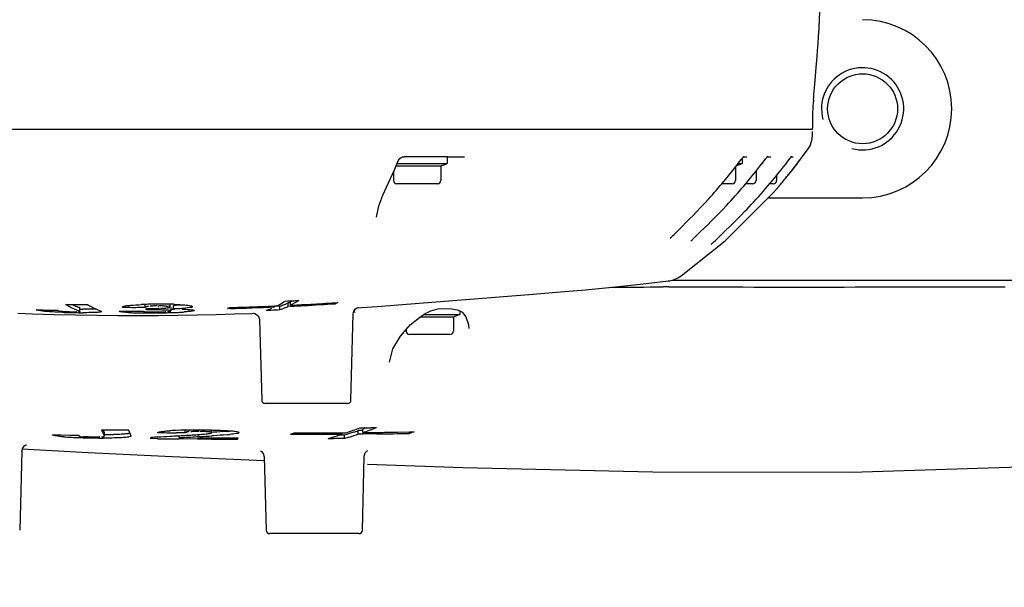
# Model space of a CAD drawing. Header units: millimetres. Extents: x 7426 to 8300, y 124 to 421.
# Tile 105 of 130: x 8207.27 to 8212.06, y 219.17 to 221.93. Entities that reach past the tile are written whole.
import ezdxf

# ---------------------------------------------------------------- set-up
doc = ezdxf.new("R2010")
doc.units = ezdxf.units.MM
doc.linetypes.add('BANKLINE1', pattern=[5.5, 4, -1.5])
doc.layers.add('00_COMPONENTS', color=7, linetype='BANKLINE1')
doc.layers.add('外形图', color=7, linetype='Continuous')
doc.styles.add('微软雅黑', font='msyh.ttc')
doc.dimstyles.new('尺寸标注_1_30比例', dxfattribs={"dimtxt": 2.1, "dimasz": 1.7, "dimexe": 0.5, "dimexo": 0.4, "dimgap": 0.5, "dimtad": 1, "dimdec": 1, "dimlfac": 30, "dimdsep": 46, "dimtxsty": '微软雅黑', "dimcen": 0.09, "dimadec": 0, "dimazin": 0, "dimtp": 0.01, "dimtm": 0.01, "dimtfac": 1, "dimtdec": 1, "dimtofl": 0, "dimtmove": 0, "dimatfit": 3, "dimfxl": 1, "dimtolj": 1, "dimarcsym": 0})

# ---------------------------------------------------------------- blocks, each defined once
blk = doc.blocks.new('*D1500')
at = {"layer": '00_COMPONENTS', "color": 0, "linetype": 'ByBlock', "lineweight": -2, "ltscale": 20}
for p, q in [((8180.1734, 226.6607), (8179.0876, 226.6607)), ((8244.3243, 221.1132), (8243.3022, 221.2882))]:
    blk.add_line(p, q, dxfattribs=at)
blk.add_arc((8211.9232, 226.6607), 32.3356, 183.01259, 347.27176, dxfattribs=at)
at = {"layer": '00_COMPONENTS', "color": 0}
for points in [[(8179.9155, 224.9688), (8179.349, 224.9539), (8179.5876, 226.6607)], [(8243.7421, 219.4812), (8243.1863, 219.5915), (8243.7951, 221.2038)]]:
    blk.add_solid(points, dxfattribs=at)
at = {"layer": 'Defpoints', "color": 0}
for p in [(8180.5734, 226.6607), (8211.9232, 226.6607), (8244.7185, 221.0457), (8194.1992, 199.6154)]:
    blk.add_point(p, dxfattribs=at)
at = {"layer": '00_COMPONENTS', "color": 0, "insert": (8209.3196, 196.0262), "char_height": 2.1, "attachment_point": 5, "rotation": 355.1422, "style": '微软雅黑'}
blk.add_mtext('\\A1;+170°', dxfattribs=at)

msp = doc.modelspace()

# ---------------------------------------------------------------- linework, layer by layer
at = {"layer": '外形图', "linetype": 'Continuous'}
for p, q in [((8211.1485, 221.6956), (8211.1529, 221.748)), ((8211.1373, 221.5645), (8211.1384, 221.5804)), ((8211.1384, 221.5804), (8211.1398, 221.5967)), ((8211.1327, 221.4712), (8211.1351, 221.5299)), ((8211.1356, 221.5389), (8211.1351, 221.5299)), ((8211.1313, 221.4075), (8211.1327, 221.4712)), ((8204.9075, 221.3941), (8211.131, 221.3941)), ((8211.1311, 221.3941), (8211.1313, 221.408)), ((8211.1278, 221.3393), (8211.1305, 221.3627)), ((8211.1305, 221.3619), (8211.1308, 221.3839)), ((8211.0491, 221.2177), (8211.1093, 221.2986)), ((8209.0969, 221.197), (8209.1155, 221.2412)), ((8209.1341, 221.2607), (8209.1443, 221.2607)), ((8209.3558, 221.2607), (8209.1443, 221.2607)), ((8209.3541, 221.2607), (8209.3541, 221.2274)), ((8209.3558, 221.2607), (8209.4381, 221.2607)), ((8210.7875, 221.2523), (8210.7875, 221.2274)), ((8210.7941, 221.2607), (8210.8105, 221.2607)), ((8210.9105, 221.2607), (8210.9127, 221.2634)), ((8210.9105, 221.2607), (8210.9273, 221.2607)), ((8211.0235, 221.2561), (8211.0272, 221.2607)), ((8211.0272, 221.2607), (8211.0293, 221.2634)), ((8211.0272, 221.2607), (8211.0359, 221.2607)), ((8209.059, 221.1122), (8209.0969, 221.197)), ((8209.1048, 221.2159), (8209.3225, 221.2159)), ((8209.1097, 221.2274), (8209.3541, 221.2274)), ((8209.3225, 221.2159), (8209.3476, 221.225)), ((8209.3225, 221.2159), (8209.3225, 221.1457)), ((8210.7558, 221.2111), (8210.7558, 221.1457)), ((8210.761, 221.2178), (8210.7809, 221.225)), ((8210.7685, 221.2274), (8210.7875, 221.2274)), ((8210.8846, 221.2274), (8210.8875, 221.2274)), ((8210.8875, 221.2311), (8210.8875, 221.2274)), ((8211.0302, 221.1941), (8211.0303, 221.1941)), ((8211.0425, 221.2094), (8211.0481, 221.2165)), ((8211.0485, 221.2169), (8211.0477, 221.216)), ((8211.0481, 221.2165), (8211.0487, 221.2172)), ((8211.0491, 221.2177), (8211.0491, 221.2177)), ((8211.0511, 221.2204), (8211.0575, 221.2286)), ((8209.0925, 221.1872), (8209.0925, 221.1457)), ((8210.8558, 221.1907), (8210.8558, 221.1457)), ((8210.9558, 221.1697), (8210.9558, 221.1457)), ((8211.0046, 221.1622), (8211.0012, 221.1581)), ((8211.0012, 221.1581), (8211.0046, 221.1622)), ((8211.0046, 221.1622), (8211.0075, 221.1658)), ((8209.0406, 221.0734), (8209.059, 221.1122)), ((8209.3058, 221.1291), (8209.1091, 221.1291)), ((8210.7391, 221.1291), (8210.6892, 221.1291)), ((8210.8391, 221.1291), (8210.8053, 221.1291)), ((8210.9391, 221.1291), (8210.9218, 221.1291)), ((8210.9659, 221.1157), (8210.9658, 221.1156)), ((8210.9666, 221.1165), (8210.9662, 221.116)), ((8210.9663, 221.1161), (8210.9671, 221.1171)), ((8209.0204, 221.022), (8209.0406, 221.0734)), ((8210.6035, 221.0323), (8210.6226, 221.0531)), ((8210.6226, 221.0531), (8210.6338, 221.0655)), ((8210.9148, 221.0607), (8211.3741, 221.0607)), ((8209.0105, 220.9665), (8209.0204, 221.022)), ((8210.5667, 220.9932), (8210.5848, 221.0123)), ((8210.5848, 221.0123), (8210.6035, 221.0323)), ((8210.6734, 220.9833), (8210.6924, 221.0032)), ((8210.6924, 221.0032), (8210.7119, 221.0239)), ((8209.0105, 220.9665), (8209.0105, 220.9665)), ((8210.5167, 220.942), (8210.5325, 220.9579)), ((8210.5325, 220.9579), (8210.5492, 220.975)), ((8210.5492, 220.975), (8210.5667, 220.9932)), ((8210.6374, 220.9468), (8210.655, 220.9645)), ((8210.655, 220.9645), (8210.6734, 220.9833)), ((8210.7439, 220.9369), (8210.7627, 220.9557)), ((8210.7627, 220.9557), (8210.7821, 220.9754)), ((8210.7821, 220.9754), (8210.802, 220.9958)), ((8210.457, 220.8831), (8210.4951, 220.9205)), ((8210.4951, 220.9205), (8210.5167, 220.942)), ((8210.5846, 220.8947), (8210.6053, 220.9149)), ((8210.6053, 220.9149), (8210.6208, 220.9302)), ((8210.6208, 220.9302), (8210.6374, 220.9468)), ((8210.7259, 220.9193), (8210.7439, 220.9369)), ((8210.4497, 220.8759), (8210.457, 220.8831)), ((8210.5501, 220.8613), (8210.5578, 220.8688)), ((8210.5578, 220.8688), (8210.5846, 220.8947)), ((8210.6579, 220.854), (8210.7012, 220.8953)), ((8210.4914, 220.6808), (8210.7057, 220.8514)), ((8210.6498, 220.8463), (8210.6579, 220.854)), ((8210.026, 220.6138), (8210.1715, 220.6282)), ((8210.4485, 220.6607), (8215.3581, 220.6607)), ((8211.6122, 220.6274), (8211.6241, 220.6274)), ((8211.6241, 220.6274), (8211.6505, 220.6274)), ((8211.6505, 220.6274), (8211.7892, 220.6274)), ((8211.7892, 220.6274), (8211.9433, 220.6274)), ((8211.9433, 220.6274), (8211.9488, 220.6274)), ((8211.9488, 220.6274), (8212.0107, 220.6274)), ((8212.0107, 220.6274), (8212.0329, 220.6274)), ((8212.0329, 220.6274), (8212.0497, 220.6274)), ((8212.0497, 220.6274), (8212.0591, 220.6274)), ((8212.0591, 220.6274), (8212.0679, 220.6274)), ((8209.013, 220.5326), (8209.7507, 220.5902)), ((8207.5673, 220.5089), (8207.5673, 220.5257)), ((8207.8847, 220.5284), (8207.8847, 220.5418)), ((8207.8885, 220.5289), (8207.8895, 220.5286)), ((8207.9424, 220.5349), (8207.9262, 220.5347)), ((8208.0059, 220.5295), (8208.0059, 220.5463)), ((8208.0116, 220.5109), (8208.0116, 220.5277)), ((8208.0223, 220.5201), (8208.0223, 220.537)), ((8208.5142, 220.5349), (8208.526, 220.5354)), ((8208.5144, 220.5298), (8208.5144, 220.5354)), ((8208.5396, 220.5338), (8208.5179, 220.5328)), ((8208.5396, 220.517), (8208.5396, 220.5338)), ((8208.5911, 220.5502), (8208.5801, 220.5497)), ((8208.5801, 220.5328), (8208.5801, 220.5497)), ((8208.5919, 220.5334), (8208.5801, 220.5328)), ((8208.5917, 220.5384), (8208.5917, 220.5553)), ((8208.8099, 220.546), (8208.8099, 220.5515)), ((8208.8106, 220.5508), (8208.8215, 220.5515)), ((8208.9148, 220.5257), (8209.013, 220.5326)), ((8208.921, 220.5282), (8208.9215, 220.5283)), ((8207.2662, 220.4993), (8207.3362, 220.4967)), ((8207.3362, 220.4967), (8207.4418, 220.4934)), ((8207.3576, 220.5153), (8207.3547, 220.5164)), ((8207.4418, 220.4934), (8207.5462, 220.491)), ((8207.4591, 220.5137), (8207.4617, 220.5125)), ((8207.5462, 220.491), (8207.6495, 220.4893)), ((8207.6495, 220.4893), (8207.7513, 220.4884)), ((8207.6662, 220.5119), (8207.6716, 220.5082)), ((8207.7513, 220.4884), (8207.8514, 220.4881)), ((8207.8514, 220.4881), (8207.9497, 220.4886)), ((8207.8891, 220.5223), (8207.9143, 220.5224)), ((8207.8901, 220.5157), (8207.8891, 220.5224)), ((8207.9391, 220.5013), (8207.9351, 220.5013)), ((8207.939, 220.5058), (8207.9598, 220.5061)), ((8207.9497, 220.4886), (8208.0457, 220.4896)), ((8208.0457, 220.4896), (8208.1394, 220.4913)), ((8208.2964, 220.5223), (8208.2847, 220.522)), ((8208.3186, 220.4959), (8208.4037, 220.4988)), ((8208.4037, 220.4988), (8208.4101, 220.4991)), ((8208.4344, 220.4865), (8208.4399, 220.4755)), ((8208.4373, 220.482), (8208.4413, 220.467)), ((8208.4399, 220.4755), (8208.4413, 220.467)), ((8208.8857, 220.077), (8208.8967, 220.4972)), ((8208.8967, 220.4972), (8208.8994, 220.5097)), ((8209.1737, 220.4425), (8209.2275, 220.4855)), ((8209.2237, 220.4825), (8209.3838, 220.4825)), ((8209.2275, 220.4855), (8209.2399, 220.4934)), ((8209.2399, 220.4934), (8209.247, 220.4979)), ((8209.241, 220.4941), (8209.4155, 220.4941)), ((8209.247, 220.4979), (8209.2668, 220.5086)), ((8209.2668, 220.5086), (8209.2747, 220.5118)), ((8209.2746, 220.5118), (8209.3089, 220.5204)), ((8209.3762, 220.5216), (8209.4044, 220.5161)), ((8209.3838, 220.4825), (8209.4089, 220.4917)), ((8209.3838, 220.4825), (8209.3838, 220.4124)), ((8209.4155, 220.5106), (8209.4155, 220.4941)), ((8209.43, 220.5011), (8209.4334, 220.4971)), ((8209.4334, 220.4971), (8209.4439, 220.4821)), ((8209.4439, 220.4821), (8209.4569, 220.4454)), ((8208.4413, 220.467), (8208.4515, 220.077)), ((8209.126, 220.3886), (8209.1737, 220.4425)), ((8209.4569, 220.4454), (8209.459, 220.4255)), ((8209.1538, 220.42), (8209.1538, 220.4124)), ((8209.3671, 220.3957), (8209.1705, 220.3957)), ((8209.0728, 220.2612), (8209.0728, 220.2613)), ((8208.869, 220.0607), (8208.4681, 220.0607)), ((8207.4348, 219.9076), (8207.4342, 219.9087)), ((8207.4342, 219.9087), (8207.4769, 219.9079)), ((8207.4769, 219.9079), (8207.5194, 219.9071)), ((8207.5194, 219.9071), (8207.5616, 219.9064)), ((8207.5616, 219.9064), (8207.5614, 219.9051)), ((8207.672, 219.9324), (8207.7158, 219.9321)), ((8207.6818, 219.9287), (8207.68, 219.9323)), ((8207.6865, 219.9196), (8207.6818, 219.9287)), ((8207.6866, 219.9191), (8207.6865, 219.9196)), ((8207.6866, 219.9024), (8207.6865, 219.9029)), ((8207.6866, 219.9024), (8207.6866, 219.9191)), ((8207.8113, 219.9123), (8207.8156, 219.9036)), ((8207.8156, 219.9036), (8207.816, 219.9026)), ((8208.0793, 219.918), (8208.0351, 219.9182)), ((8208.0495, 219.9036), (8208.0594, 219.9042)), ((8208.0495, 219.8948), (8208.0495, 219.9036)), ((8208.0793, 219.918), (8208.0793, 219.9306)), ((8208.0937, 219.931), (8208.0988, 219.9311)), ((8208.2077, 219.9183), (8208.2078, 219.9186)), ((8208.2078, 219.9186), (8208.2078, 219.931)), ((8208.2169, 219.9202), (8208.2078, 219.9196)), ((8208.2169, 219.9035), (8208.2088, 219.903)), ((8208.3415, 219.9193), (8208.3414, 219.9186)), ((8208.5913, 219.9114), (8208.6057, 219.9159)), ((8208.7815, 219.918), (8208.8409, 219.9182)), ((8208.7958, 219.8969), (8208.8181, 219.9038)), ((8208.8545, 219.907), (8208.8279, 219.907)), ((8208.8409, 219.9112), (8208.8409, 219.9183)), ((8208.8409, 219.9182), (8208.8624, 219.9183)), ((8208.8649, 219.9102), (8208.8545, 219.907)), ((8208.8545, 219.8903), (8208.8545, 219.907)), ((8208.8763, 219.9138), (8208.8649, 219.9102)), ((8208.8986, 219.9208), (8208.8763, 219.9138)), ((8208.9294, 219.9284), (8208.9214, 219.9283)), ((8208.9214, 219.9116), (8208.9214, 219.9283)), ((8208.9296, 219.9116), (8208.9214, 219.9116)), ((8208.9293, 219.9422), (8208.9563, 219.9425)), ((8208.9428, 219.9285), (8208.9294, 219.9284)), ((8208.943, 219.9117), (8208.9296, 219.9116)), ((8208.9626, 219.9426), (8208.9429, 219.9357)), ((8208.9429, 219.9189), (8208.9429, 219.9357)), ((8209.0065, 219.9123), (8208.943, 219.9117)), ((8209.0102, 219.9124), (8209.0065, 219.9123)), ((8209.01, 219.9196), (8209.0283, 219.9199)), ((8209.1116, 219.9211), (8209.1711, 219.9221)), ((8209.1709, 219.9147), (8209.1709, 219.9226)), ((8209.1711, 219.9221), (8209.1925, 219.9226)), ((8207.6207, 219.8989), (8207.6416, 219.8985)), ((8207.9151, 219.8897), (8207.9105, 219.8898)), ((8207.9449, 219.8893), (8207.9151, 219.8897)), ((8208.0563, 219.888), (8208.0494, 219.888)), ((8208.1391, 219.8872), (8208.0563, 219.888)), ((8208.1976, 219.8868), (8208.1391, 219.8872)), ((8208.1392, 219.8941), (8208.1483, 219.894)), ((8208.151, 219.8996), (8208.1399, 219.8991)), ((8208.2076, 219.8868), (8208.1976, 219.8868)), ((8208.2444, 219.8936), (8208.294, 219.8934)), ((8208.294, 219.8934), (8208.3334, 219.8934)), ((8208.3334, 219.8934), (8208.3376, 219.8934)), ((8208.3348, 219.8887), (8208.3335, 219.8863)), ((8208.774, 219.8903), (8208.7958, 219.8969)), ((8208.8279, 219.8903), (8208.8011, 219.8903)), ((8208.8545, 219.8903), (8208.8279, 219.8903)), ((8208.8696, 219.8949), (8208.8545, 219.8903)), ((8208.8763, 219.897), (8208.8696, 219.8949)), ((8207.2845, 219.8288), (8207.2745, 219.4436)), ((8207.2851, 219.8395), (8207.6076, 219.8213)), ((8207.6075, 219.8213), (8208.0158, 219.802)), ((8208.4594, 219.818), (8208.4642, 219.8018)), ((8208.0158, 219.802), (8208.4635, 219.7833)), ((8208.4642, 219.8018), (8208.4736, 219.4436)), ((8208.9411, 219.4436), (8208.9506, 219.8041)), ((8208.9245, 219.4274), (8208.4903, 219.4274))]:
    msp.add_line(p, q, dxfattribs=at)
for points in [[(8211.1529, 221.748), (8211.1551, 221.7772), (8211.1574, 221.8094), (8211.1598, 221.8455), (8211.1622, 221.8865), (8211.1648, 221.9336), (8211.1675, 221.9883), (8211.1734, 222.1278)], [(8211.1398, 221.5967), (8211.1428, 221.6316), (8211.1485, 221.6956)], [(8211.1356, 221.5398), (8211.1362, 221.5492), (8211.1373, 221.5645)], [(8211.1098, 221.2993), (8211.119, 221.3145), (8211.1278, 221.3393)], [(8209.1154, 221.2412), (8209.118, 221.246), (8209.1233, 221.2526), (8209.1303, 221.2578), (8209.1378, 221.2605), (8209.1397, 221.2607)], [(8210.7773, 221.239), (8210.7841, 221.2479), (8210.7875, 221.2523), (8210.7905, 221.2561), (8210.793, 221.2593), (8210.7949, 221.2617), (8210.7961, 221.2631), (8210.7963, 221.2634)], [(8210.8937, 221.239), (8210.9005, 221.2479), (8210.9038, 221.2523), (8210.9068, 221.2561), (8210.9093, 221.2593), (8210.9105, 221.2607)], [(8211.0104, 221.239), (8211.0172, 221.2479), (8211.0205, 221.2523), (8211.0235, 221.2561)], [(8210.7057, 220.8514), (8210.9409, 221.0869), (8210.9659, 221.1156)], [(8210.7119, 221.0239), (8210.7218, 221.0345), (8210.734, 221.0476)], [(8210.802, 220.9958), (8210.812, 221.0063), (8210.822, 221.0169), (8210.8339, 221.0295)], [(8210.7012, 220.8953), (8210.7091, 220.9029), (8210.7259, 220.9193)], [(8210.4388, 220.8645), (8210.4394, 220.8651), (8210.4405, 220.8664), (8210.4421, 220.8681), (8210.4442, 220.8703), (8210.4467, 220.8729), (8210.4497, 220.8759)], [(8210.5385, 220.8493), (8210.5391, 220.8501), (8210.5403, 220.8514), (8210.542, 220.8532), (8210.5443, 220.8555), (8210.547, 220.8582), (8210.5501, 220.8613)], [(8210.638, 220.8342), (8210.6386, 220.8349), (8210.6398, 220.8363), (8210.6415, 220.8381), (8210.6438, 220.8404), (8210.6466, 220.8431), (8210.6498, 220.8463)], [(8210.429, 220.6566), (8210.4361, 220.6577), (8210.4551, 220.6624), (8210.4759, 220.6712), (8210.4912, 220.6807)], [(8210.1715, 220.6282), (8210.3207, 220.6442), (8210.4298, 220.6567)], [(8209.7507, 220.5902), (8209.8854, 220.6012), (8210.026, 220.6138)], [(8208.8994, 220.5097), (8208.9073, 220.5207), (8208.9161, 220.5265), (8208.921, 220.5282)], [(8209.3089, 220.5204), (8209.344, 220.5229), (8209.3762, 220.5216)], [(8208.1394, 220.4913), (8208.2304, 220.4934), (8208.3186, 220.4959)], [(8208.4101, 220.4994), (8208.4098, 220.4994), (8208.4115, 220.4992), (8208.4174, 220.4981), (8208.4261, 220.4941), (8208.4344, 220.4865)], [(8209.4044, 220.5161), (8209.4254, 220.5056), (8209.4299, 220.5012)], [(8209.0728, 220.2613), (8209.0892, 220.3261), (8209.126, 220.3886)], [(8208.966, 219.7648), (8209.4305, 219.7491), (8210.3534, 219.7286), (8211.3194, 219.7261), (8212.19, 219.7545), (8213.0439, 219.8358), (8213.7543, 219.9654), (8214.4518, 220.163)], [(8207.2845, 219.8288), (8207.2896, 219.8455), (8207.2996, 219.8555), (8207.3064, 219.8587), (8207.3081, 219.8592)], [(8208.4457, 219.83), (8208.4452, 219.8301), (8208.45, 219.8277), (8208.4594, 219.818)], [(8208.9506, 219.8041), (8208.9555, 219.8203), (8208.9645, 219.8296), (8208.9683, 219.8315)]]:
    msp.add_lwpolyline(points, dxfattribs=at)
msp.add_circle((8211.3741, 221.4941), 0.17, dxfattribs=at)
for centre, radius, start, end in [((8211.3741, 221.4941), 0.4333, 270, 90), ((8211.3741, 221.4941), 0.2, 255, 195), ((8209.3441, 221.2344), 0.01, 290, 315.5563), ((8208.6474, 222.8547), 2.6734, 317.9905, 322.8158), ((8208.763, 222.8553), 2.6744, 317.475, 322.8158), ((8210.7775, 221.2344), 0.01, 290, 315.5563), ((8208.8788, 222.856), 2.6755, 316.9466, 322.8149), ((8208.1978, 223.4547), 3.6241, 321.1811, 321.7166), ((8207.3574, 224.1281), 4.701, 321.214, 321.457), ((8208.1559, 223.4883), 3.6777, 321.4039, 321.9426), ((8208.0427, 223.5829), 3.8253, 321.4477, 321.6676), ((8209.7066, 222.2675), 1.7042, 321.6637, 321.9019), ((8209.1091, 221.1457), 0.0167, 180, 270), ((8209.3058, 221.1457), 0.0167, 270, 0), ((8210.7391, 221.1457), 0.0167, 270, 0), ((8210.8391, 221.1457), 0.0167, 270, 0), ((8210.9391, 221.1457), 0.0167, 270, 0), ((8208.0771, 223.5581), 3.783, 319.8026, 320.622), ((8207.2965, 224.2045), 4.7964, 319.9323, 320.569), ((8208.4626, 223.239), 3.2825, 320.8314, 321.2274), ((8208.2, 223.455), 3.6225, 320.8055, 321.1544), ((8210.4799, 208.6352), 11.9928, 90.23833, 90.36293), ((8207.7224, 220.9207), 0.4397, 239.2644, 242.5724), ((8207.6212, 231.4159), 10.8738, 269.34963, 269.53691), ((8207.7067, 220.8904), 0.4055, 242.5748, 246.0748), ((8207.7075, 220.9079), 0.4065, 244.1022, 245.1412), ((8207.6207, 231.3572), 10.8151, 269.53677, 269.9141), ((8207.7041, 220.9007), 0.3985, 245.1418, 246.0311), ((8207.6967, 220.8836), 0.3799, 246.0091, 249.6713), ((8207.8297, 220.9201), 0.44, 239.2223, 242.2738), ((8207.8139, 220.8901), 0.4061, 242.2706, 245.9244), ((8207.8309, 231.7488), 11.2206, 269.71342, 269.90076), ((8207.8309, 231.7684), 11.2402, 269.90077, 270.08773), ((8207.8308, 231.7947), 11.2664, 270.08774, 270.27414), ((8207.9647, 218.1666), 2.3772, 91.8705, 92.3865), ((8207.921, 219.5078), 1.0353, 90.5875, 91.8738), ((8207.9172, 219.8704), 0.6727, 88.6605, 90.5827), ((8207.9693, 216.8093), 3.7342, 90.4118, 90.5287), ((8207.9647, 217.6327), 2.9108, 89.6274, 90.4382), ((8207.9594, 220.196), 0.339, 85.0693, 87.1708), ((8207.9587, 220.8266), 0.3027, 274.6804, 275.8547), ((8207.9674, 218.2097), 2.3338, 89.4737, 89.6007), ((8207.9842, 220.2984), 0.2347, 87.9203, 89.323), ((8207.97, 218.4715), 2.072, 88.997, 89.4805), ((8207.9682, 220.7333), 0.209, 275.8763, 276.7772), ((8207.9776, 218.8945), 1.6489, 88.2871, 89.0044), ((8208.2454, 220.6193), 0.1048, 296.6343, 299.0168), ((8208.001, 232.5678), 12.0438, 271.40473, 272.13933), ((8207.9806, 232.8103), 12.292, 271.47194, 272.489), ((8207.9855, 232.9951), 12.4714, 272.13701, 272.42973), ((8208.369, 220.8434), 0.3456, 287.6717, 292.4231), ((8208.3452, 220.8963), 0.4036, 296.6145, 298.7848), ((8208.3274, 220.9281), 0.4401, 298.8192, 302.9123), ((8208.4343, 220.8607), 0.3435, 287.8506, 290.2139), ((8208.4287, 220.8761), 0.3598, 290.2138, 292.5236), ((8208.4296, 220.8584), 0.3586, 290.1271, 292.443), ((8208.2117, 229.0465), 8.4953, 272.39387, 272.69007), ((8208.422, 220.8921), 0.3772, 292.5234, 294.7823), ((8208.4235, 220.8729), 0.3744, 292.4434, 294.718), ((8208.4084, 220.9206), 0.4088, 296.645, 298.1128), ((8207.9579, 233.6065), 13.0834, 272.77674, 272.95916), ((8207.9374, 233.7826), 13.2653, 272.82819, 273.11543), ((8208.4466, 224.0004), 3.4437, 272.7265, 273.0893), ((8207.9352, 234.0363), 13.5139, 272.96089, 273.44163), ((8207.9026, 234.4084), 13.8921, 273.11838, 273.74452), ((8207.9018, 234.5975), 14.076, 273.44034, 273.70194), ((8207.6974, 232.0718), 11.5606, 268.30144, 268.47323), ((8207.6956, 232.0061), 11.4948, 268.47324, 268.64672), ((8207.6942, 231.9446), 11.4332, 268.64673, 268.82179), ((8207.5859, 223.7481), 3.2459, 268.3293, 269.0705), ((8207.5333, 221.2011), 0.6942, 267.0141, 268.9873), ((8207.594, 224.1486), 3.6465, 269.0459, 269.4893), ((8207.6953, 220.8647), 0.3774, 246.0742, 249.7569), ((8207.5882, 223.5624), 3.0603, 269.4994, 269.6137), ((8207.5861, 223.2308), 2.7287, 269.6105, 269.8977), ((8207.5875, 223.2428), 2.7239, 269.5839, 269.8681), ((8207.806, 220.8727), 0.387, 245.9464, 246.9124), ((8207.8017, 220.8627), 0.3761, 246.9079, 248.8789), ((8207.8301, 232.0265), 11.5166, 269.64012, 269.82953), ((8207.8301, 232.0478), 11.538, 269.82953, 270.01859), ((8207.8499, 221.4078), 0.906, 267.0757, 267.5697), ((8207.8703, 221.9156), 1.4142, 267.6201, 268.7428), ((8207.8301, 232.0753), 11.5654, 270.0186, 270.20712), ((8207.8925, 222.9389), 2.4377, 268.7483, 269.8016), ((8207.8995, 224.3826), 3.8815, 269.7722, 270.5265), ((8207.9068, 214.2972), 6.2185, 89.94624, 90.1538), ((8207.9294, 221.524), 1.0182, 269.0162, 270.2971), ((8207.9086, 216.3015), 4.2142, 89.6622, 89.9458), ((8207.9199, 218.0821), 2.4336, 89.2174, 89.68), ((8207.9297, 221.5124), 1.0066, 270.2867, 270.5305), ((8207.9024, 224.4414), 3.9402, 270.5333, 271.2647), ((8207.9354, 219.2009), 1.3147, 88.4248, 89.2257), ((8207.9339, 223.0729), 2.5714, 271.2357, 272.2926), ((8207.9379, 222.9502), 2.4319, 271.7462, 272.0925), ((8207.9741, 222.0609), 1.5586, 272.3026, 273.3531), ((8208.0036, 221.5467), 1.0435, 273.3917, 273.9013), ((8208.3466, 224.0008), 3.489, 272.0908, 272.4527), ((8208.1128, 229.3303), 8.8236, 272.48854, 272.77219), ((8208.434, 220.8462), 0.3456, 287.7783, 290.1257), ((8209.4055, 220.5011), 0.01, 290, 315.5563), ((8209.1705, 220.4124), 0.0167, 180, 270), ((8209.3671, 220.4124), 0.0167, 270, 0), ((8208.4681, 220.0774), 0.0167, 181.5, 270), ((8208.869, 220.0774), 0.0167, 270, 358.5), ((8208.2152, 220.1794), 0.5967, 204.4522, 205.5767), ((8208.2202, 220.1819), 0.6022, 205.5837, 207.5977), ((8207.6936, 222.2051), 2.296, 269.8307, 270.9125), ((8207.9631, 255.4128), 35.4816, 269.60072, 269.74042), ((8208.3788, 220.1879), 0.6309, 203.9697, 205.9027), ((8208.2224, 254.6872), 34.7695, 269.54334, 269.69137), ((8207.422, 231.4225), 11.536, 272.60227, 272.892), ((8207.5079, 229.7233), 9.8346, 272.89137, 273.15688), ((8208.0932, 218.4882), 1.4425, 91.8985, 93.4874), ((8208.1276, 217.4891), 2.4421, 90.7938, 91.9277), ((8207.6237, 227.642), 7.7501, 273.22309, 273.42304), ((8207.7182, 226.0671), 6.1723, 273.42082, 273.66818), ((8208.1487, 215.996), 3.9354, 89.996, 90.7271), ((8207.8413, 224.1545), 4.2558, 273.6607, 274.0152), ((8208.1534, 215.616), 4.3154, 89.2927, 90.0577), ((8207.7637, 227.1679), 7.2786, 273.05043, 273.50577), ((8208.1651, 219.6795), 0.2442, 89.9418, 92.9765), ((8208.1649, 219.6671), 0.2566, 86.5117, 89.9163), ((8208.181, 220.0088), 0.0952, 280.3676, 281.7732), ((8208.1937, 220.9242), 1.0032, 275.0932, 275.8024), ((8208.1961, 220.8818), 0.9774, 275.0844, 275.9209), ((8208.7519, 247.9312), 28.0202, 269.67166, 269.84661), ((8208.4237, 220.4889), 0.6012, 287.6124, 288.3374), ((8208.7224, 246.2374), 26.3195, 269.7617, 270.12865), ((8208.747, 245.7517), 25.8407, 269.84449, 270.20808), ((8208.1163, 222.1243), 2.3287, 287.5391, 288.1274), ((8208.1639, 221.9812), 2.178, 288.7078, 290.5753), ((8208.1753, 222.1411), 2.3511, 287.3478, 288.501), ((8208.1877, 222.1183), 2.3096, 287.9269, 288.5207), ((8208.2166, 222.0174), 2.2206, 289.0927, 290.9286), ((8208.7363, 242.8138), 22.8958, 270.51704, 270.685), ((8208.833, 229.9465), 10.0048, 270.70596, 270.85964), ((8208.893, 225.9489), 6.0067, 270.85973, 271.11442), ((8208.7731, 241.9686), 22.0575, 270.61594, 271.03348), ((8208.7473, 241.9381), 22.02, 270.7311, 270.94781), ((8207.6013, 221.5283), 1.6341, 266.0385, 267.349), ((8207.6503, 222.5617), 2.6686, 267.3241, 268.2706), ((8207.6905, 223.8588), 3.9663, 268.256, 268.9896), ((8207.6335, 220.6531), 0.7543, 266.9324, 269.0204), ((8207.7026, 224.3392), 4.4469, 268.9424, 269.6131), ((8207.6944, 223.3422), 3.4499, 269.6379, 269.7583), ((8207.4112, 220.2112), 0.5939, 327.2321, 328.0653), ((8207.3712, 232.5274), 12.6421, 272.46626, 272.60504), ((8208.4072, 254.4465), 34.5603, 269.23357, 269.40686), ((8207.5958, 230.3708), 10.4858, 272.47979, 272.97437), ((8208.3459, 252.0917), 32.1983, 269.64825, 269.81927), ((8208.3811, 251.1385), 31.2522, 269.68199, 269.91269), ((8207.7236, 220.2462), 0.7081, 329.6734, 330.1175), ((8208.8144, 227.072), 7.1817, 269.67773, 269.89386), ((8208.4903, 219.4441), 0.0167, 181.5, 270), ((8208.9245, 219.4441), 0.0167, 270, 358.5)]:
    msp.add_arc(centre, radius, start, end, dxfattribs=at)
for points in [[(8210.1544, 220.6258), (8210.2376, 220.6258), (8210.3208, 220.6272), (8210.4039, 220.6277)], [(8207.8135, 220.5384), (8207.8307, 220.5401), (8207.8479, 220.5412), (8207.8652, 220.5412)], [(8208.0625, 220.5393), (8208.0491, 220.5383), (8208.0357, 220.5376), (8208.0223, 220.537)], [(8208.0269, 220.5427), (8208.0388, 220.5423), (8208.0507, 220.5419), (8208.0626, 220.5411)], [(8208.6322, 220.5616), (8208.6191, 220.5532), (8208.6056, 220.5454), (8208.5917, 220.5384)], [(8207.4913, 220.5035), (8207.4674, 220.5042), (8207.4434, 220.5052), (8207.4195, 220.5068)], [(8207.6207, 220.5192), (8207.6075, 220.5189), (8207.5944, 220.5188), (8207.5813, 220.5189)], [(8207.6207, 220.5024), (8207.6075, 220.5022), (8207.5944, 220.5021), (8207.5813, 220.5021)], [(8208.0625, 220.5224), (8208.0491, 220.5214), (8208.0357, 220.5207), (8208.0223, 220.5201)], [(8208.0649, 220.5192), (8208.0754, 220.5189), (8208.086, 220.5185), (8208.0966, 220.5178)], [(8207.7693, 219.9106), (8207.7562, 219.9099), (8207.7432, 219.9096), (8207.7301, 219.9093)], [(8208.1476, 219.9238), (8208.1355, 219.9239), (8208.1234, 219.9244), (8208.1113, 219.9233)], [(8208.1393, 219.9091), (8208.151, 219.91), (8208.1626, 219.9109), (8208.1742, 219.912)], [(8208.2066, 219.931), (8208.2358, 219.9307), (8208.2649, 219.9301), (8208.294, 219.928)], [(8208.2828, 219.925), (8208.2608, 219.923), (8208.2389, 219.9215), (8208.2169, 219.9202)], [(8208.2828, 219.9083), (8208.2608, 219.9063), (8208.2389, 219.9048), (8208.2169, 219.9035)], [(8207.7693, 219.8939), (8207.7395, 219.8923), (8207.7096, 219.8922), (8207.6798, 219.8924)]]:
    msp.add_open_spline(points, degree=3, dxfattribs=at)
for points, knots in [([(8210.43, 220.6279), (8210.532, 220.6283), (8210.9261, 220.6259), (8211.3201, 220.6274), (8211.6122, 220.6274)], [0, 0, 0, 0, 0.258918, 1, 1, 1, 1]), ([(8207.5672, 220.5261), (8207.5663, 220.5264), (8207.564, 220.5269), (8207.5616, 220.5272), (8207.5601, 220.5274)], [0, 0, 0, 0, 0.366291, 1, 1, 1, 1]), ([(8207.5679, 220.5257), (8207.5678, 220.5258), (8207.5676, 220.5259), (8207.5673, 220.526), (8207.5672, 220.5261)], [0, 0, 0, 0, 0.399251, 1, 1, 1, 1]), ([(8207.7747, 220.5284), (8207.7748, 220.5291), (8207.7747, 220.5316), (8207.7778, 220.5321), (8207.7793, 220.5324)], [0, 0, 0, 0, 0.305675, 1, 1, 1, 1]), ([(8207.7793, 220.5324), (8207.7805, 220.5327), (8207.7833, 220.5332), (8207.7862, 220.5336), (8207.7879, 220.5338)], [0, 0, 0, 0, 0.415257, 1, 1, 1, 1]), ([(8207.7839, 220.5341), (8207.7863, 220.5347), (8207.7919, 220.5359), (8207.7977, 220.5367), (8207.8011, 220.537)], [0, 0, 0, 0, 0.41386, 1, 1, 1, 1]), ([(8207.8011, 220.537), (8207.8032, 220.5372), (8207.8079, 220.5376), (8207.8127, 220.5379), (8207.8152, 220.538)], [0, 0, 0, 0, 0.456752, 1, 1, 1, 1]), ([(8207.8879, 220.5301), (8207.8877, 220.53), (8207.8874, 220.5292), (8207.8882, 220.529), (8207.8885, 220.5289)], [0, 0, 0, 0, 0.380336, 1, 1, 1, 1]), ([(8207.9016, 220.533), (8207.8985, 220.5327), (8207.8941, 220.5318), (8207.8892, 220.5311), (8207.8879, 220.5301)], [0, 0, 0, 0, 0.648759, 1, 1, 1, 1]), ([(8207.9123, 220.534), (8207.9114, 220.5339), (8207.9101, 220.5337), (8207.9088, 220.5333), (8207.9084, 220.533)], [0, 0, 0, 0, 0.624417, 1, 1, 1, 1]), ([(8207.9262, 220.5347), (8207.9236, 220.5347), (8207.9189, 220.5345), (8207.9143, 220.5342), (8207.9123, 220.534)], [0, 0, 0, 0, 0.5574, 1, 1, 1, 1]), ([(8207.9143, 220.5224), (8207.9183, 220.5224), (8207.9261, 220.5225), (8207.9339, 220.5227), (8207.9378, 220.5229)], [0, 0, 0, 0, 0.506821, 1, 1, 1, 1]), ([(8207.9378, 220.5229), (8207.9408, 220.523), (8207.9466, 220.5233), (8207.9524, 220.5237), (8207.9552, 220.5239)], [0, 0, 0, 0, 0.511545, 1, 1, 1, 1]), ([(8207.9602, 220.5349), (8207.958, 220.5349), (8207.9536, 220.5348), (8207.9491, 220.5345), (8207.9469, 220.5344)], [0, 0, 0, 0, 0.497622, 1, 1, 1, 1]), ([(8207.9594, 220.5235), (8207.9636, 220.5236), (8207.9716, 220.524), (8207.9796, 220.5245), (8207.9834, 220.5249)], [0, 0, 0, 0, 0.521878, 1, 1, 1, 1]), ([(8207.9761, 220.5346), (8207.9736, 220.5347), (8207.9682, 220.5349), (8207.9629, 220.5349), (8207.9602, 220.5349)], [0, 0, 0, 0, 0.486136, 1, 1, 1, 1]), ([(8208.0059, 220.5295), (8208.0058, 220.5303), (8208.0021, 220.5342), (8207.9966, 220.5328), (8207.9927, 220.5329)], [0, 0, 0, 0, 0.173195, 1, 1, 1, 1]), ([(8207.9928, 220.5258), (8207.9952, 220.5261), (8207.9991, 220.5266), (8208.003, 220.5275), (8208.0044, 220.5281)], [0, 0, 0, 0, 0.612578, 1, 1, 1, 1]), ([(8208.1134, 220.5323), (8208.114, 220.528), (8208.0871, 220.5258), (8208.0755, 220.5234), (8208.0625, 220.5224)], [0, 0, 0, 0, 0.250558, 1, 1, 1, 1]), ([(8208.0626, 220.5411), (8208.0675, 220.5408), (8208.0825, 220.5397), (8208.0977, 220.5386), (8208.1075, 220.5358)], [0, 0, 0, 0, 0.322293, 1, 1, 1, 1]), ([(8208.1075, 220.5358), (8208.109, 220.5354), (8208.1111, 220.5347), (8208.1133, 220.5331), (8208.1134, 220.5323)], [0, 0, 0, 0, 0.664847, 1, 1, 1, 1]), ([(8208.2847, 220.522), (8208.2859, 220.5226), (8208.2885, 220.5238), (8208.2911, 220.525), (8208.2924, 220.5257)], [0, 0, 0, 0, 0.498019, 1, 1, 1, 1]), ([(8208.8215, 220.5515), (8208.8195, 220.5506), (8208.8157, 220.5487), (8208.8118, 220.5469), (8208.8099, 220.5461)], [0, 0, 0, 0, 0.503995, 1, 1, 1, 1]), ([(8207.4195, 220.5068), (8207.4113, 220.5073), (8207.3907, 220.5091), (8207.3695, 220.5108), (8207.3576, 220.5153)], [0, 0, 0, 0, 0.394081, 1, 1, 1, 1]), ([(8207.4617, 220.5125), (8207.4632, 220.5118), (8207.4685, 220.5101), (8207.474, 220.5096), (8207.4778, 220.5093)], [0, 0, 0, 0, 0.312079, 1, 1, 1, 1]), ([(8207.4778, 220.5093), (8207.4807, 220.509), (8207.4872, 220.5085), (8207.4937, 220.5081), (8207.4972, 220.5079)], [0, 0, 0, 0, 0.454948, 1, 1, 1, 1]), ([(8207.5211, 220.5071), (8207.5268, 220.507), (8207.537, 220.5068), (8207.5473, 220.5066), (8207.5517, 220.507)], [0, 0, 0, 0, 0.56586, 1, 1, 1, 1]), ([(8207.5517, 220.507), (8207.5523, 220.507), (8207.5528, 220.5069), (8207.554, 220.5074), (8207.5539, 220.5076)], [0, 0, 0, 0, 0.759103, 1, 1, 1, 1]), ([(8207.5679, 220.5089), (8207.5673, 220.5095), (8207.5644, 220.5098), (8207.5619, 220.5104), (8207.5601, 220.5106)], [0, 0, 0, 0, 0.296645, 1, 1, 1, 1]), ([(8207.5612, 220.5074), (8207.5625, 220.5075), (8207.5645, 220.5077), (8207.5666, 220.508), (8207.5673, 220.5083)], [0, 0, 0, 0, 0.621934, 1, 1, 1, 1]), ([(8207.5673, 220.5083), (8207.5675, 220.5084), (8207.5679, 220.5084), (8207.5679, 220.5088), (8207.5679, 220.5089)], [0, 0, 0, 0, 0.659852, 1, 1, 1, 1]), ([(8207.6469, 220.5201), (8207.6428, 220.5199), (8207.6341, 220.5195), (8207.6254, 220.5193), (8207.6207, 220.5192)], [0, 0, 0, 0, 0.462399, 1, 1, 1, 1]), ([(8207.6486, 220.5035), (8207.6443, 220.5032), (8207.635, 220.5028), (8207.6257, 220.5025), (8207.6207, 220.5024)], [0, 0, 0, 0, 0.458119, 1, 1, 1, 1]), ([(8207.6661, 220.5054), (8207.6637, 220.505), (8207.6579, 220.5042), (8207.652, 220.5037), (8207.6486, 220.5035)], [0, 0, 0, 0, 0.408735, 1, 1, 1, 1]), ([(8207.6717, 220.5082), (8207.6717, 220.5076), (8207.6695, 220.506), (8207.6676, 220.5057), (8207.6661, 220.5054)], [0, 0, 0, 0, 0.2995, 1, 1, 1, 1]), ([(8207.7632, 220.5071), (8207.7618, 220.5075), (8207.7599, 220.508), (8207.7579, 220.5094), (8207.7577, 220.5101)], [0, 0, 0, 0, 0.675826, 1, 1, 1, 1]), ([(8207.7786, 220.5048), (8207.7756, 220.5051), (8207.7704, 220.5057), (8207.7653, 220.5066), (8207.7632, 220.5071)], [0, 0, 0, 0, 0.586282, 1, 1, 1, 1]), ([(8207.8037, 220.503), (8207.7992, 220.5032), (8207.7908, 220.5037), (8207.7824, 220.5044), (8207.7786, 220.5048)], [0, 0, 0, 0, 0.544553, 1, 1, 1, 1]), ([(8207.8719, 220.5099), (8207.8734, 220.5089), (8207.8796, 220.5075), (8207.8855, 220.507), (8207.8898, 220.5067)], [0, 0, 0, 0, 0.298076, 1, 1, 1, 1]), ([(8207.8898, 220.5067), (8207.8931, 220.5065), (8207.9005, 220.5062), (8207.9079, 220.506), (8207.9119, 220.5059)], [0, 0, 0, 0, 0.455973, 1, 1, 1, 1]), ([(8207.9598, 220.5061), (8207.9631, 220.5061), (8207.9692, 220.5062), (8207.9752, 220.5065), (8207.978, 220.5067)], [0, 0, 0, 0, 0.540599, 1, 1, 1, 1]), ([(8207.9882, 220.5144), (8207.9855, 220.5146), (8207.98, 220.5148), (8207.9744, 220.515), (8207.9715, 220.5151)], [0, 0, 0, 0, 0.480673, 1, 1, 1, 1]), ([(8207.978, 220.5067), (8207.9794, 220.5068), (8207.9818, 220.507), (8207.9842, 220.5073), (8207.9852, 220.5076)], [0, 0, 0, 0, 0.578779, 1, 1, 1, 1]), ([(8208.0014, 220.5135), (8207.9994, 220.5137), (8207.995, 220.5141), (8207.9906, 220.5143), (8207.9882, 220.5144)], [0, 0, 0, 0, 0.453949, 1, 1, 1, 1]), ([(8207.9927, 220.5075), (8207.9967, 220.5078), (8208.0002, 220.5094), (8208.0101, 220.5079), (8208.0098, 220.5096)], [0, 0, 0, 0, 0.684989, 1, 1, 1, 1]), ([(8208.0116, 220.5109), (8208.0114, 220.5119), (8208.0068, 220.5126), (8208.004, 220.5132), (8208.0014, 220.5135)], [0, 0, 0, 0, 0.270497, 1, 1, 1, 1]), ([(8208.0098, 220.5096), (8208.0097, 220.5101), (8208.0074, 220.5101), (8208.0061, 220.5104), (8208.0048, 220.5105)], [0, 0, 0, 0, 0.255458, 1, 1, 1, 1]), ([(8208.1019, 220.5079), (8208.0977, 220.5075), (8208.0886, 220.5066), (8208.0795, 220.5059), (8208.0746, 220.5056)], [0, 0, 0, 0, 0.463246, 1, 1, 1, 1]), ([(8208.0966, 220.5178), (8208.1003, 220.5175), (8208.1069, 220.517), (8208.1135, 220.5162), (8208.1162, 220.5157)], [0, 0, 0, 0, 0.575981, 1, 1, 1, 1]), ([(8208.1231, 220.513), (8208.1234, 220.5112), (8208.1122, 220.5096), (8208.1073, 220.5085), (8208.1019, 220.5079)], [0, 0, 0, 0, 0.254072, 1, 1, 1, 1]), ([(8208.1162, 220.5157), (8208.1179, 220.5154), (8208.1201, 220.5149), (8208.1229, 220.5138), (8208.1231, 220.513)], [0, 0, 0, 0, 0.701241, 1, 1, 1, 1]), ([(8208.901, 220.5127), (8208.9009, 220.5112), (8208.9017, 220.5077), (8208.9035, 220.5047), (8208.9046, 220.5031)], [0, 0, 0, 0, 0.441608, 1, 1, 1, 1]), ([(8208.9036, 220.5195), (8208.9029, 220.5185), (8208.9015, 220.5164), (8208.901, 220.514), (8208.901, 220.5127)], [0, 0, 0, 0, 0.501181, 1, 1, 1, 1]), ([(8207.4884, 219.8981), (8207.4745, 219.8991), (8207.4587, 219.9018), (8207.4369, 219.9038), (8207.4348, 219.9076)], [0, 0, 0, 0, 0.763526, 1, 1, 1, 1]), ([(8207.5614, 219.9051), (8207.5614, 219.9046), (8207.5683, 219.8946), (8207.5827, 219.9004), (8207.5932, 219.8998)], [0, 0, 0, 0, 0.04424, 1, 1, 1, 1]), ([(8207.6725, 219.8992), (8207.6766, 219.8994), (8207.688, 219.8969), (8207.6836, 219.9022), (8207.6827, 219.9024)], [0, 0, 0, 0, 0.8219, 1, 1, 1, 1]), ([(8207.7972, 219.9129), (8207.7931, 219.9123), (8207.7838, 219.9114), (8207.7745, 219.9108), (8207.7693, 219.9106)], [0, 0, 0, 0, 0.436635, 1, 1, 1, 1]), ([(8207.8108, 219.9156), (8207.809, 219.915), (8207.8045, 219.9139), (8207.7999, 219.9132), (8207.7972, 219.9129)], [0, 0, 0, 0, 0.409137, 1, 1, 1, 1]), ([(8207.8158, 219.9026), (8207.8159, 219.9009), (8207.8078, 219.8973), (8207.8021, 219.8968), (8207.7972, 219.8962)], [0, 0, 0, 0, 0.260255, 1, 1, 1, 1]), ([(8207.9453, 219.9188), (8207.9475, 219.921), (8207.9582, 219.9231), (8207.9679, 219.9247), (8207.9748, 219.9255)], [0, 0, 0, 0, 0.308089, 1, 1, 1, 1]), ([(8207.9748, 219.9255), (8207.9795, 219.926), (8207.9897, 219.9269), (8208, 219.9276), (8208.0055, 219.928)], [0, 0, 0, 0, 0.461706, 1, 1, 1, 1]), ([(8208.0989, 219.9225), (8208.0942, 219.922), (8208.0874, 219.9267), (8208.0838, 219.9183), (8208.0846, 219.9181)], [0, 0, 0, 0, 0.863511, 1, 1, 1, 1]), ([(8208.1113, 219.9233), (8208.1104, 219.9232), (8208.1091, 219.923), (8208.1077, 219.9227), (8208.1073, 219.9224)], [0, 0, 0, 0, 0.643713, 1, 1, 1, 1]), ([(8208.1742, 219.912), (8208.1786, 219.9125), (8208.1866, 219.9133), (8208.1946, 219.9145), (8208.1981, 219.9151)], [0, 0, 0, 0, 0.551925, 1, 1, 1, 1]), ([(8208.1919, 219.9223), (8208.1901, 219.9224), (8208.1864, 219.9228), (8208.1826, 219.9231), (8208.1805, 219.9232)], [0, 0, 0, 0, 0.468063, 1, 1, 1, 1]), ([(8208.2079, 219.9186), (8208.2083, 219.9194), (8208.1996, 219.9236), (8208.1949, 219.9216), (8208.1894, 219.9218)], [0, 0, 0, 0, 0.141036, 1, 1, 1, 1]), ([(8208.2004, 219.9156), (8208.2021, 219.9159), (8208.2045, 219.9166), (8208.2073, 219.9175), (8208.2077, 219.9183)], [0, 0, 0, 0, 0.661149, 1, 1, 1, 1]), ([(8208.294, 219.928), (8208.299, 219.9277), (8208.3134, 219.9264), (8208.3281, 219.9254), (8208.3372, 219.9224)], [0, 0, 0, 0, 0.341186, 1, 1, 1, 1]), ([(8208.3414, 219.9186), (8208.3392, 219.9144), (8208.3203, 219.914), (8208.3073, 219.9107), (8208.297, 219.9096)], [0, 0, 0, 0, 0.312404, 1, 1, 1, 1]), ([(8208.3372, 219.9224), (8208.3383, 219.922), (8208.34, 219.9215), (8208.3415, 219.9199), (8208.3415, 219.9193)], [0, 0, 0, 0, 0.660704, 1, 1, 1, 1]), ([(8209.1925, 219.9226), (8209.1889, 219.9212), (8209.1817, 219.9186), (8209.1745, 219.916), (8209.1709, 219.9147)], [0, 0, 0, 0, 0.500921, 1, 1, 1, 1]), ([(8207.6416, 219.8985), (8207.6449, 219.8985), (8207.6508, 219.8985), (8207.6567, 219.8986), (8207.6593, 219.8987)], [0, 0, 0, 0, 0.561467, 1, 1, 1, 1]), ([(8207.6593, 219.8987), (8207.6603, 219.8988), (8207.6618, 219.8989), (8207.6634, 219.8991), (8207.6639, 219.8994)], [0, 0, 0, 0, 0.640048, 1, 1, 1, 1]), ([(8207.7972, 219.8962), (8207.7931, 219.8956), (8207.7838, 219.8947), (8207.7745, 219.8941), (8207.7693, 219.8939)], [0, 0, 0, 0, 0.436636, 1, 1, 1, 1])]:
    msp.add_open_spline(points, degree=3, knots=knots, dxfattribs=at)

# ---------------------------------------------------------------- dimensions: what is measured, and where the dimension line sits
at = {"layer": '00_COMPONENTS', "linetype": 'ByBlock', "ltscale": 20}
dim = msp.add_angular_dim_3p(base=(8194.1992, 199.6154), center=(8211.9232, 226.6607), p1=(8180.5734, 226.6607), p2=(8244.7185, 221.0457), text='\\A1;+170°', dimstyle='尺寸标注_1_30比例', dxfattribs=at)
dim.commit()
dim.dimension.update_dxf_attribs({"geometry": '*D1500', "text_midpoint": (8209.3196, 196.0262)})

doc.saveas('drawing.dxf')
